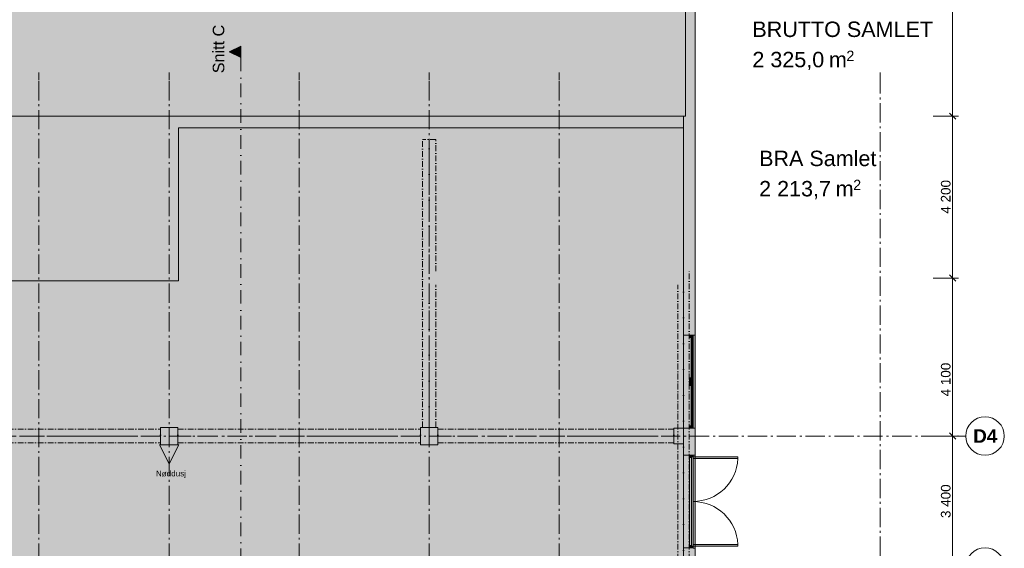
# Model space of a CAD drawing. Header units: millimetres. Extents: x -15957 to 238275, y -73214 to 42710.
# Tile 42 of 97: x 30775 to 56323, y 8935 to 22656. Entities that reach past the tile are written whole.
import ezdxf

# ---------------------------------------------------------------- set-up
doc = ezdxf.new("R2010")
doc.units = ezdxf.units.MM
doc.header["$LTSCALE"] = 0.5
doc.header["$MEASUREMENT"] = 0
for name, pattern in [('Akselinje', [1500, 1000, -200, 100, -200]), ('Over snittplan', [520, 300, -100, 20, -100]), ('PLINE', [0]), ('Prikk & stiplet', [1340.555525, 705.555534, -352.777767, 0, -282.222223])]:
    doc.linetypes.add(name, pattern=pattern)
for name, color, linetype in [('222- Søyler', 7, 'Continuous'), ('222- Søyler  (Skravur)', 7, 'Continuous'), ('223- Bjelker', 7, 'Continuous'), ('231- Bærende yttervegger', 7, 'Continuous'), ('231- Bærende yttervegger (Skravur)', 7, 'Continuous'), ('244- Vinduer_ dører_ foldevegger', 7, 'Continuous'), ('251- Frittbærende dekker', 7, 'Continuous'), ('33-- Brannslokking', 7, 'Continuous'), ('33-- Brannslokking(Nye konstruksjoner)', 7, 'Continuous'), ('822- Modullinjer bygning', 7, 'Continuous'), ('842-M___1_100 Målsetting bygning', 7, 'Continuous'), ('852- Snittmarkør innvendig', 7, 'Continuous'), ('862- M___BRA(Polylinje)', 7, 'Continuous'), ('862- M___BRA(Skravur)', 7, 'Continuous'), ('862- M___BRA(Tekst)', 7, 'Continuous'), ('862- M___BTA(Polylinje)', 7, 'Continuous'), ('862- M___BTA(Skravur)', 7, 'Continuous'), ('862- M___BTA(Tekst)', 7, 'Continuous'), ('862- M___Nettoareal Fase 1(Polylinje)', 7, 'Continuous'), ('862- M___Nettoareal Fase 1(Skravur)', 7, 'Continuous')]:
    doc.layers.add(name, color=color, linetype=linetype)
doc.layers.add('234- Vinduer_ dører_ porter', color=7, linetype='Continuous', lineweight=5)
doc.styles.add('GENERATED_STYLE_1', font='arial.ttf')
doc.styles.add('GENERATED_STYLE_2', font='arial.ttf')
doc.dimstyles.new('GENERATED_STYLE__1', dxfattribs={"dimtxt": 250, "dimasz": 152, "dimexe": 0.18, "dimexo": 5000, "dimgap": 0, "dimtad": 1, "dimdec": 0, "dimzin": 0, "dimdsep": 46, "dimtxsty": 'GENERATED_STYLE_1', "dimblk": 'ARROWHEAD_6', "dimblk1": 'ARROWHEAD_6', "dimblk2": 'ARROWHEAD_6', "dimcen": 0.09, "dimclrd": 7, "dimclre": 7, "dimclrt": 7, "dimadec": 1, "dimazin": 0, "dimtfac": 1, "dimtdec": 4, "dimtmove": 0, "dimatfit": 3, "dimfxl": 1, "dimtolj": 1, "dimtzin": 0, "dimarcsym": 0})
doc.dimstyles.new('GENERATED_STYLE__2', dxfattribs={"dimtxt": 250, "dimasz": 152, "dimexe": 0.18, "dimexo": 5000, "dimgap": 0, "dimtad": 1, "dimdec": 0, "dimzin": 0, "dimdsep": 46, "dimtxsty": 'GENERATED_STYLE_1', "dimblk": 'ARROWHEAD_6', "dimblk1": 'ARROWHEAD_6', "dimblk2": 'ARROWHEAD_6', "dimcen": 0.09, "dimclrd": 7, "dimclre": 7, "dimclrt": 7, "dimadec": 1, "dimazin": 0, "dimtfac": 1, "dimtdec": 4, "dimtmove": 2, "dimatfit": 3, "dimfxl": 1, "dimtolj": 1, "dimtzin": 0, "dimarcsym": 0})

# ---------------------------------------------------------------- blocks, each defined once
blk = doc.blocks.new('*D9')
at = {"layer": '842-M___1_100 Målsetting bygning', "color": 7, "linetype": 'PLINE', "lineweight": 5}
for p, q in [((54981, 8450), (54981, 11850)), ((55131, 8450), (54481, 8450)), ((54901, 8530), (55061, 8370)), ((54981, 4800), (54981, 8450)), ((54901, 4880), (55061, 4720)), ((55131, 4800), (54481, 4800))]:
    blk.add_line(p, q, dxfattribs=at)
at = {"layer": '842-M___1_100 Målsetting bygning', "color": 7, "lineweight": 5, "insert": (54931, 6196), "char_height": 250, "attachment_point": 7, "rotation": 90, "style": 'GENERATED_STYLE_1'}
blk.add_mtext('\\A1;{\\pql;\\fArial|b0|i0|c0|p0;\\W1.000000;3\xa0650}', dxfattribs=at)
blk = doc.blocks.new('ARROWHEAD_6')
at = {"color": 0, "linetype": 'Continuous', "lineweight": 0}
for p, q in [((0, 0), (-1, 0)), ((-0.5, -0.5), (0.5, 0.5))]:
    blk.add_line(p, q, dxfattribs=at)
blk = doc.blocks.new('*D10')
at = {"layer": '842-M___1_100 Målsetting bygning', "color": 7, "linetype": 'PLINE', "lineweight": 5}
for p, q in [((55131, 11850), (54481, 11850)), ((54901, 11930), (55061, 11770)), ((54981, 8450), (54981, 11850)), ((54901, 8530), (55061, 8370))]:
    blk.add_line(p, q, dxfattribs=at)
at = {"layer": '842-M___1_100 Målsetting bygning', "color": 7, "lineweight": 5, "insert": (54931, 9721), "char_height": 250, "attachment_point": 7, "rotation": 90, "style": 'GENERATED_STYLE_1'}
blk.add_mtext('\\A1;{\\pql;\\fArial|b0|i0|c0|p0;\\W1.000000;3\xa0400}', dxfattribs=at)
blk = doc.blocks.new('*D11')
at = {"layer": '842-M___1_100 Målsetting bygning', "color": 7, "linetype": 'PLINE', "lineweight": 5}
for p, q in [((54981, 15950), (54981, 20150)), ((55131, 15950), (54481, 15950)), ((54901, 16030), (55061, 15870)), ((54981, 11850), (54981, 15950)), ((55131, 11850), (54481, 11850)), ((54901, 11930), (55061, 11770))]:
    blk.add_line(p, q, dxfattribs=at)
at = {"layer": '842-M___1_100 Målsetting bygning', "color": 7, "lineweight": 5, "insert": (54931, 12878), "char_height": 250, "attachment_point": 7, "rotation": 90, "style": 'GENERATED_STYLE_1'}
blk.add_mtext('\\A1;{\\pql;\\fArial|b0|i0|c0|p0;\\W1.000000;4\xa0100}', dxfattribs=at)
blk = doc.blocks.new('*D12')
at = {"layer": '842-M___1_100 Målsetting bygning', "color": 7, "linetype": 'PLINE', "lineweight": 5}
for p, q in [((54901, 20230), (55061, 20070)), ((55131, 20150), (54481, 20150)), ((54981, 15950), (54981, 20150)), ((54901, 16030), (55061, 15870))]:
    blk.add_line(p, q, dxfattribs=at)
at = {"layer": '842-M___1_100 Målsetting bygning', "color": 7, "lineweight": 5, "insert": (54931, 17621), "char_height": 250, "attachment_point": 7, "rotation": 90, "style": 'GENERATED_STYLE_1'}
blk.add_mtext('\\A1;{\\pql;\\fArial|b0|i0|c0|p0;\\W1.000000;4\xa0200}', dxfattribs=at)
blk = doc.blocks.new('*D13')
at = {"layer": '842-M___1_100 Målsetting bygning', "color": 7, "linetype": 'PLINE', "lineweight": 5}
for p, q in [((55481, 31045), (54831, 31045)), ((54901, 31125), (55061, 30965)), ((54981, 20150), (54981, 31045)), ((54901, 20230), (55061, 20070)), ((55131, 20150), (54481, 20150))]:
    blk.add_line(p, q, dxfattribs=at)
at = {"layer": '842-M___1_100 Målsetting bygning', "color": 7, "lineweight": 5, "insert": (54931, 25073), "char_height": 250, "attachment_point": 7, "rotation": 90, "style": 'GENERATED_STYLE_1'}
blk.add_mtext('\\A1;{\\pql;\\fArial|b0|i0|c0|p0;\\W1.000000;10\xa0895}', dxfattribs=at)

msp = doc.modelspace()

# ---------------------------------------------------------------- hatches: boundary and pattern name
at = {"layer": '222- Søyler  (Skravur)', "linetype": 'Continuous', "lineweight": 9, "true_color": 0xb4b4b4}
for points in [[(34425, 11625), (34875, 11625), (34875, 12075), (34425, 12075)], [(41175, 11625), (41625, 11625), (41625, 12075), (41175, 12075)], [(47750, 11650), (48000, 11650), (48000, 12050), (47750, 12050)], [(48000, 12050), (48000, 11650), (48150, 11650), (48150, 12050)]]:
    msp.add_hatch(color=253, dxfattribs=at).paths.add_polyline_path(points)
at = {"layer": '231- Bærende yttervegger', "linetype": 'Continuous', "lineweight": 0, "true_color": 0xffffff}
msp.add_hatch(color=7, dxfattribs=at).paths.add_polyline_path([(48300, 11355), (48250, 11355), (48250, 8935), (48300, 8935)])
at = {"layer": '231- Bærende yttervegger (Skravur)', "linetype": 'Continuous', "lineweight": 9, "true_color": 0xb4b4b4}
for points in [[(48000, 15750), (48000, 14470), (48158, 14470), (48250, 14470), (48300, 14470), (48300, 15950), (48150, 15950), (48150, 15750)], [(48000, 11355), (48158, 11355), (48250, 11355), (48300, 11355), (48300, 12050), (48250, 12050), (48158, 12050), (48150, 12050), (48150, 11650), (48000, 11650)], [(48158, 8945), (48000, 8945), (48000, 8650), (48150, 8650), (48150, 8250), (48000, 8250), (48000, 4800), (48300, 4800), (48300, 8935), (48250, 8935), (48250, 8945)]]:
    msp.add_hatch(color=253, dxfattribs=at).paths.add_polyline_path(points)
at = {"layer": '231- Bærende yttervegger (Skravur)', "linetype": 'Continuous', "lineweight": 0, "true_color": 0xffffff}
for points in [[(48300, 14470), (48250, 14470), (48158, 14470), (48000, 14470), (48000, 12050), (48158, 12050), (48250, 12050), (48300, 12050)], [(48158, 14460), (48158, 14404), (48197, 14404), (48197, 14422), (48250, 14422), (48250, 14460)], [(48250, 14422), (48197, 14422), (48197, 13342), (48250, 13342)], [(48197, 14422), (48197, 14378), (48250, 14378), (48250, 14422)], [(48233.5, 14067.3), (48233.5, 14378), (48213.5, 14378), (48213.5, 14067.3)], [(48238.5, 14037.3), (48238.5, 14067.3), (48208.5, 14067.3), (48208.5, 14037.3)], [(48233.5, 13726.7), (48233.5, 14037.3), (48213.5, 14037.3), (48213.5, 13726.7)], [(48238.5, 13696.7), (48238.5, 13726.7), (48208.5, 13726.7), (48208.5, 13696.7)], [(48233.5, 13386), (48233.5, 13696.7), (48213.5, 13696.7), (48213.5, 13386)], [(48158, 13160), (48197, 13160), (48197, 13178), (48250, 13178), (48250, 13342), (48197, 13342), (48197, 13360), (48158, 13360)], [(48250, 13342), (48250, 13386), (48197, 13386), (48197, 13342)], [(48250, 13178), (48197, 13178), (48197, 12098), (48250, 12098)], [(48197, 13178), (48197, 13134), (48250, 13134), (48250, 13178)], [(48233.5, 12823.3), (48233.5, 13134), (48213.5, 13134), (48213.5, 12823.3)], [(48238.5, 12793.3), (48238.5, 12823.3), (48208.5, 12823.3), (48208.5, 12793.3)], [(48233.5, 12482.7), (48233.5, 12793.3), (48213.5, 12793.3), (48213.5, 12482.7)], [(48238.5, 12452.7), (48238.5, 12482.7), (48208.5, 12482.7), (48208.5, 12452.7)], [(48233.5, 12142), (48233.5, 12452.7), (48213.5, 12452.7), (48213.5, 12142)], [(48250, 12060), (48250, 12098), (48197, 12098), (48197, 12116), (48158, 12116), (48158, 12060)], [(48250, 12098), (48250, 12142), (48197, 12142), (48197, 12098)], [(48300, 11355), (48250, 11355), (48158, 11355), (48000, 11355), (48000, 8945), (48158, 8945), (48250, 8945), (48300, 8945)], [(48158, 11345), (48158, 11295), (48206, 11295), (48206, 11307), (48250, 11307), (48250, 11345)], [(48250, 11307), (48206, 11307), (48206, 11295), (48158, 11295), (48158, 9005), (48206, 9005), (48206, 8993), (48250, 8993)], [(48300, 11355), (48250, 11355), (48250, 8935), (48300, 8935)], [(48250, 11307), (48250, 11263), (49407, 11263), (49407, 11307)], [(48158, 9005), (48158, 8955), (48250, 8955), (48250, 8993), (48206, 8993), (48206, 9005)], [(48250, 8993), (49407, 8993), (49407, 9037), (48250, 9037)]]:
    msp.add_hatch(color=7, dxfattribs=at).paths.add_polyline_path(points)
at = {"layer": '33-- Brannslokking(Nye konstruksjoner)', "linetype": 'Continuous', "lineweight": 9, "true_color": 0x40a5ff}
msp.add_hatch(color=161, dxfattribs=at).paths.add_polyline_path([(34650, 11125), (34400, 11625), (34900, 11625)])
at = {"layer": '852- Snittmarkør innvendig', "linetype": 'Continuous', "lineweight": 0}
msp.add_hatch(color=5, dxfattribs=at).paths.add_polyline_path([(36514.3, 21971.5), (36214.3, 21821.5), (36514.3, 21671.5)])
at = {"layer": '862- M___BRA(Skravur)', "linetype": 'Continuous', "lineweight": 0, "true_color": 0xffffff}
msp.add_hatch(color=7, dxfattribs=at).paths.add_polyline_path([(450, 150), (15750, 150), (15750, 300), (48000, 300), (48000, 20150), (48050, 20150), (48050, 42460), (16606.9, 42460), (16174.5, 42460), (-15806.5, 42459.6), (-15806.4, 30250.1), (150, 30250), (150, 6599.8), (450.1, 6599.8)])
at = {"layer": '862- M___BTA(Skravur)', "linetype": 'Continuous', "lineweight": 0, "true_color": 0xffffff}
msp.add_hatch(color=7, dxfattribs=at).paths.add_polyline_path([(-9500.1, 0), (48300, 0), (48300, 42710), (16300, 42710), (16300, 42608.4), (-15956.5, 42608.4), (-15956.4, 30099.6), (0, 30099.5), (0, 6750), (-9500, 6750.2)])
at = {"layer": '862- M___Nettoareal Fase 1(Skravur)', "linetype": 'Continuous', "lineweight": 0, "true_color": 0xffffff}
msp.add_hatch(color=7, dxfattribs=at).paths.add_polyline_path([(26265, 300), (37850, 300), (37850, 4850), (48000, 4850), (48000, 19850), (34897.7, 19850), (34897.7, 15875), (26265, 15875)])

# ---------------------------------------------------------------- linework, layer by layer
at = {"layer": '222- Søyler', "color": 7, "linetype": 'PLINE', "lineweight": 13, "flags": 128}
for points in [[(34425, 11625), (34875, 11625), (34875, 12075), (34425, 12075)], [(41175, 11625), (41625, 11625), (41625, 12075), (41175, 12075)]]:
    msp.add_lwpolyline(points, close=True, dxfattribs=at)
msp.add_lwpolyline([(48000, 12050), (47750, 12050), (47750, 11650), (48000, 11650)], dxfattribs=at)
at = {"layer": '223- Bjelker', "color": 7, "linetype": 'Over snittplan', "lineweight": 5}
for p, q in [((41225, 12075), (41225, 19550)), ((41575, 19550), (41225, 19550)), ((41575, 16125), (41575, 19550)), ((48150, 5000), (48150, 16125)), ((41575, 12075), (41575, 15775)), ((47850, 5000), (47850, 15775)), ((28125, 12025), (34425, 12025)), ((34425, 11675), (34425, 12025)), ((34875, 12025), (41175, 12025)), ((34875, 11675), (34875, 12025)), ((41175, 11675), (41175, 12025)), ((41575, 12075), (41225, 12075)), ((41625, 12025), (47750, 12025)), ((41625, 11675), (41625, 12025)), ((47750, 11675), (47750, 12025)), ((28125, 11675), (34425, 11675)), ((34875, 11675), (41175, 11675)), ((41625, 11675), (47750, 11675))]:
    msp.add_line(p, q, dxfattribs=at)
at = {"layer": '223- Bjelker', "color": 253, "linetype": 'Prikk & stiplet', "lineweight": 9, "true_color": 0xb4b4b4}
for p, q in [((41400, 12075), (41400, 19550)), ((48000, 5000), (48000, 15950)), ((28125, 11850), (34425, 11850)), ((34875, 11850), (41175, 11850)), ((41625, 11850), (47750, 11850))]:
    msp.add_line(p, q, dxfattribs=at)
at = {"layer": '231- Bærende yttervegger', "color": 7, "linetype": 'PLINE', "lineweight": 13}
for p, q in [((48158, 14470), (48000, 14470)), ((48250, 14470), (48158, 14470)), ((48300, 14470), (48250, 14470)), ((48158, 12050), (48000, 12050)), ((48250, 12050), (48158, 12050)), ((48300, 12050), (48250, 12050)), ((48158, 11355), (48000, 11355)), ((48250, 11355), (48158, 11355)), ((48158, 8945), (48000, 8945)), ((48250, 8945), (48158, 8945)), ((48250, 8945), (48250, 8935)), ((48300, 8935), (48250, 8935))]:
    msp.add_line(p, q, dxfattribs=at)
at = {"layer": '231- Bærende yttervegger', "color": 7, "linetype": 'PLINE', "lineweight": 13, "flags": 128}
for points in [[(48300, 14470), (48300, 15950)], [(48000, 15750), (48000, 14470)], [(48300, 11355), (48300, 12050)], [(48000, 11650), (48000, 11355)], [(48000, 8945), (48000, 8650)]]:
    msp.add_lwpolyline(points, dxfattribs=at)
at = {"layer": '234- Vinduer_ dører_ porter', "color": 7, "linetype": 'PLINE', "lineweight": 5}
for p, q in [((48000, 12050), (48000, 14470)), ((48158, 14470), (48158, 14460)), ((48250, 14470), (48158, 14470)), ((48158, 14460), (48158, 14404)), ((48250, 14460), (48158, 14460)), ((48158, 14460), (48250, 14460)), ((48158, 14404), (48197, 14404)), ((48197, 14404), (48197, 14422)), ((48197, 14422), (48250, 14422)), ((48197, 14422), (48197, 14378)), ((48250, 14422), (48197, 14422)), ((48197, 14378), (48250, 14378)), ((48197, 14378), (48197, 13386)), ((48213.5, 14378), (48213.5, 14067.3)), ((48233.5, 14067.3), (48233.5, 14378)), ((48250, 14460), (48250, 14470)), ((48250, 14422), (48250, 14460)), ((48250, 14378), (48250, 14422)), ((48250, 13386), (48250, 14378)), ((48300, 12050), (48300, 14470)), ((48238.5, 14067.3), (48208.5, 14067.3)), ((48208.5, 14067.3), (48208.5, 14037.3)), ((48238.5, 14037.3), (48238.5, 14067.3)), ((48208.5, 14037.3), (48238.5, 14037.3)), ((48213.5, 14037.3), (48213.5, 13726.7)), ((48233.5, 13726.7), (48233.5, 14037.3)), ((48238.5, 13726.7), (48208.5, 13726.7)), ((48208.5, 13726.7), (48208.5, 13696.7)), ((48208.5, 13696.7), (48238.5, 13696.7)), ((48213.5, 13696.7), (48213.5, 13386)), ((48233.5, 13386), (48233.5, 13696.7)), ((48238.5, 13696.7), (48238.5, 13726.7)), ((48197, 13360), (48158, 13360)), ((48158, 13360), (48158, 13160)), ((48250, 13386), (48197, 13386)), ((48197, 13386), (48197, 13342)), ((48197, 13342), (48197, 13360)), ((48250, 13342), (48197, 13342)), ((48197, 13342), (48250, 13342)), ((48250, 13342), (48250, 13386)), ((48250, 13178), (48250, 13342)), ((48158, 13160), (48197, 13160)), ((48197, 13160), (48197, 13178)), ((48197, 13178), (48250, 13178)), ((48197, 13178), (48197, 13134)), ((48250, 13178), (48197, 13178)), ((48197, 13134), (48250, 13134)), ((48197, 13134), (48197, 12142)), ((48213.5, 13134), (48213.5, 12823.3)), ((48233.5, 12823.3), (48233.5, 13134)), ((48250, 13134), (48250, 13178)), ((48250, 12142), (48250, 13134)), ((48238.5, 12823.3), (48208.5, 12823.3)), ((48208.5, 12823.3), (48208.5, 12793.3)), ((48208.5, 12793.3), (48238.5, 12793.3)), ((48213.5, 12793.3), (48213.5, 12482.7)), ((48233.5, 12482.7), (48233.5, 12793.3)), ((48238.5, 12793.3), (48238.5, 12823.3)), ((48238.5, 12482.7), (48208.5, 12482.7)), ((48208.5, 12482.7), (48208.5, 12452.7)), ((48208.5, 12452.7), (48238.5, 12452.7)), ((48213.5, 12452.7), (48213.5, 12142)), ((48233.5, 12142), (48233.5, 12452.7)), ((48238.5, 12452.7), (48238.5, 12482.7)), ((48197, 12116), (48158, 12116)), ((48158, 12116), (48158, 12060)), ((48158, 12060), (48250, 12060)), ((48250, 12060), (48158, 12060)), ((48158, 12060), (48158, 12050)), ((48158, 12050), (48250, 12050)), ((48250, 12142), (48197, 12142)), ((48197, 12142), (48197, 12098)), ((48197, 12098), (48197, 12116)), ((48250, 12098), (48197, 12098)), ((48197, 12098), (48250, 12098)), ((48250, 12098), (48250, 12142)), ((48250, 12060), (48250, 12098)), ((48250, 12050), (48250, 12060)), ((48000, 8945), (48000, 11355)), ((48158, 11345), (48158, 11355)), ((48158, 11345), (48250, 11345)), ((48158, 11295), (48158, 11345)), ((48158, 11295), (48158, 9005)), ((48206, 11295), (48158, 11295)), ((48250, 11307), (48206, 11307)), ((48206, 11307), (48206, 11295)), ((48206, 11295), (48206, 9005)), ((48250, 11345), (48250, 11355)), ((48250, 11345), (48250, 11307)), ((48250, 8993), (48250, 11307)), ((48300, 11355), (48300, 8935)), ((48300, 8945), (48300, 11355)), ((48158, 9005), (48206, 9005)), ((48158, 8955), (48158, 9005)), ((48158, 8955), (48158, 8945)), ((48250, 8955), (48158, 8955)), ((48206, 9005), (48206, 8993)), ((48206, 8993), (48250, 8993)), ((48250, 8993), (48250, 8955)), ((48250, 8955), (48250, 8945))]:
    msp.add_line(p, q, dxfattribs=at)
at = {"layer": '234- Vinduer_ dører_ porter', "color": 7, "linetype": 'PLINE', "lineweight": 5, "flags": 128}
for points in [[(48250, 11307), (49407, 11307), (49407, 11263), (48250, 11263)], [(48250, 8993), (49407, 8993), (49407, 9037), (48250, 9037)]]:
    msp.add_lwpolyline(points, close=True, dxfattribs=at)
at = {"layer": '234- Vinduer_ dører_ porter', "color": 7, "linetype": 'PLINE', "lineweight": 5}
for centre, start, end in [((48250, 11307), 270, 357.82213), ((48250, 8993), 2.17787, 90)]:
    msp.add_arc(centre, 1157, start, end, dxfattribs=at)
for p in [(48158, 11295), (48158, 9005)]:
    msp.add_point(p, dxfattribs=at)
at = {"layer": '244- Vinduer_ dører_ foldevegger', "color": 7, "linetype": 'PLINE', "lineweight": 13}
for p, q in [((48250, 14470), (48158, 14470)), ((48250, 12050), (48158, 12050)), ((48250, 11355), (48158, 11355)), ((48250, 8945), (48158, 8945))]:
    msp.add_line(p, q, dxfattribs=at)
at = {"layer": '244- Vinduer_ dører_ foldevegger', "color": 7, "linetype": 'PLINE', "lineweight": 13, "flags": 128}
msp.add_lwpolyline([(48300, 11355), (48250, 11355), (48250, 8935), (48300, 8935)], close=True, dxfattribs=at)
at = {"layer": '251- Frittbærende dekker', "color": 7, "linetype": 'PLINE', "lineweight": 13, "flags": 128}
msp.add_lwpolyline([(16300, 20450), (20150.2, 20450), (20150.2, 20150), (48000, 20150), (48000, 4800), (27900, 4800), (27900, 150), (20150, 150), (20150, 243.8), (16300, 243.8)], close=True, dxfattribs=at)
at = {"layer": '33-- Brannslokking(Nye konstruksjoner)', "color": 7, "linetype": 'PLINE', "lineweight": 9, "flags": 128}
msp.add_lwpolyline([(34650, 11125), (34400, 11625), (34900, 11625)], close=True, dxfattribs=at)
at = {"layer": '822- Modullinjer bygning', "color": 94, "linetype": 'Akselinje', "lineweight": 18}
for p, q in [((31275, 21085.4), (31275, 21285.4)), ((34650, 21085.4), (34650, 21285.4)), ((38025, 21085.4), (38025, 21285.4)), ((41400, 21085.4), (41400, 21285.4)), ((44775, 21085.4), (44775, 21285.4)), ((48300, 21085.4), (48300, 21285.4)), ((53100, 21085.4), (53100, 21285.4)), ((31275, -3439.6), (31275, 21085.4)), ((34650, -3439.6), (34650, 21085.4)), ((38025, -3439.6), (38025, 21085.4)), ((41400, -3439.6), (41400, 21085.4)), ((44775, -3439.6), (44775, 21085.4)), ((48300, -6262.4), (48300, 21085.4)), ((53100, -6262.4), (53100, 21085.4)), ((17416.5, 11850), (55122.7, 11850)), ((55122.7, 11850), (55322.7, 11850))]:
    msp.add_line(p, q, dxfattribs=at)
at = {"layer": '822- Modullinjer bygning', "color": 7, "linetype": 'PLINE', "lineweight": 18}
for centre in [(55822.7, 11850), (55822.7, 8450)]:
    msp.add_circle(centre, 500, dxfattribs=at)
at = {"layer": '822- Modullinjer bygning', "color": 94, "linetype": 'Akselinje', "lineweight": 18}
msp.add_point((55122.7, 11850), dxfattribs=at)
msp.add_point((55122.7, 11850), dxfattribs=at)
at = {"layer": '852- Snittmarkør innvendig', "color": 5, "linetype": 'Prikk & stiplet', "lineweight": 9}
msp.add_line((36514.3, 21671.5), (36514.3, -1859.6), dxfattribs=at)
at = {"layer": '852- Snittmarkør innvendig', "color": 5, "linetype": 'PLINE', "lineweight": 0, "flags": 128}
msp.add_lwpolyline([(36514.3, 21971.5), (36514.3, 21671.5), (36214.3, 21821.5)], close=True, dxfattribs=at)
at = {"layer": '862- M___BRA(Polylinje)', "color": 7, "linetype": 'Continuous', "lineweight": 0, "true_color": 0xffffff, "flags": 128}
msp.add_lwpolyline([(450, 150), (15750, 150), (15750, 300), (48000, 300), (48000, 20150), (48050, 20150), (48050, 42460), (16606.9, 42460), (16174.5, 42460), (-15806.5, 42459.6), (-15806.4, 30250.1), (150, 30250), (150, 6599.8), (450.1, 6599.8)], close=True, dxfattribs=at)
at = {"layer": '862- M___BTA(Polylinje)', "color": 7, "linetype": 'Continuous', "lineweight": 0, "true_color": 0xffffff, "flags": 128}
msp.add_lwpolyline([(-9500.1, 0), (48300, 0), (48300, 42710), (16300, 42710), (16300, 42608.4), (-15956.5, 42608.4), (-15956.4, 30099.6), (0, 30099.5), (0, 6750), (-9500, 6750.2)], close=True, dxfattribs=at)
at = {"layer": '862- M___Nettoareal Fase 1(Polylinje)', "color": 7, "linetype": 'Continuous', "lineweight": 0, "true_color": 0xffffff, "flags": 128}
msp.add_lwpolyline([(26265, 300), (37850, 300), (37850, 4850), (48000, 4850), (48000, 19850), (34897.7, 19850), (34897.7, 15875), (26265, 15875)], close=True, dxfattribs=at)
at = {"layer": '862- M___Nettoareal Fase 1(Polylinje)', "color": 7, "linetype": 'PLINE', "lineweight": 5, "flags": 128}
msp.add_lwpolyline([(26265, 300), (37850, 300), (37850, 4850), (48000, 4850), (48000, 19850), (34897.7, 19850), (34897.7, 15875), (26265, 15875)], close=True, dxfattribs=at)

# ---------------------------------------------------------------- texts
at = {"layer": '33-- Brannslokking', "color": 7, "lineweight": 5, "insert": (34310.3, 10757.4), "char_height": 150, "attachment_point": 7, "style": 'GENERATED_STYLE_1'}
msp.add_mtext('{\\fArial|b0|i0|c0|p0;Nøddusj}', dxfattribs=at)
at = {"layer": '822- Modullinjer bygning', "color": 7, "lineweight": 18, "insert": (55515.9, 12025), "char_height": 350, "attachment_point": 1, "style": 'GENERATED_STYLE_2'}
msp.add_mtext('\\A1;{\\pql;\\pt0;\\fArial|b1|i0|c0|p0;\\W1.000000;D4}', dxfattribs=at)
at = {"layer": '852- Snittmarkør innvendig', "color": 5, "lineweight": 0, "insert": (36088.7, 21266.2), "char_height": 300, "attachment_point": 7, "rotation": 90, "style": 'GENERATED_STYLE_1'}
msp.add_mtext('\\A1;{\\pql;\\pt0;\\fArial|b0|i0|c0|p0;\\W1.000000;Snitt C}', dxfattribs=at)
at = {"layer": '862- M___BRA(Tekst)', "color": 7, "lineweight": 5, "attachment_point": 1, "style": 'GENERATED_STYLE_1'}
for s, insert, char_height in [('\\A1;{\\pql;\\pt0;\\fArial|b0|i0|c0|p0;\\W1.000000;BRA Samlet}', (49961.4, 19255.6), 400), ('\\A1;{\\pql;\\pt0;\\fArial|b0|i0|c0|p0;\\W1.000000;}', (52918.8, 19347), 400), ('\\A1;{\\pql;\\pt0;\\fArial|b0|i0|c0|p0;\\W1.000000;}', (49961.4, 18561.3), 400), ('\\A1;{\\pql;\\fArial|b0|i0|c0|p0;\\W1.000000;2\xa0213,7}', (49961.4, 18469.9), 400), ('\\A1;{\\pql;\\fArial|b0|i0|c0|p0;\\W1.000000;2}', (52401, 18500.4), 266.667), ('\\A1;{\\pql;\\fArial|b0|i0|c0|p0;\\W1.000000; m}', (51791.6, 18469.9), 400)]:
    msp.add_mtext(s, dxfattribs=dict(at, insert=insert, char_height=char_height))
at = {"layer": '862- M___BTA(Tekst)', "color": 7, "lineweight": 5, "attachment_point": 1, "style": 'GENERATED_STYLE_1'}
for s, insert, char_height in [('\\A1;{\\pql;\\pt0;\\fArial|b0|i0|c0|p0;\\W1.000000;BRUTTO SAMLET}', (49785.7, 22606.8), 400), ('\\A1;{\\pql;\\pt0;\\fArial|b0|i0|c0|p0;\\W1.000000;}', (49785.7, 21912.5), 400), ('\\A1;{\\pql;\\fArial|b0|i0|c0|p0;\\W1.000000;2\xa0325,0}', (49785.7, 21821.1), 400), ('\\A1;{\\pql;\\fArial|b0|i0|c0|p0;\\W1.000000; m}', (51616, 21821.1), 400), ('\\A1;{\\pql;\\fArial|b0|i0|c0|p0;\\W1.000000;2}', (52225.3, 21851.5), 266.667)]:
    msp.add_mtext(s, dxfattribs=dict(at, insert=insert, char_height=char_height))

# ---------------------------------------------------------------- dimensions: what is measured, and where the dimension line sits
at = {"layer": '842-M___1_100 Målsetting bygning', "color": 7, "linetype": 'Continuous', "lineweight": 5}
for base, p1, p2, dimstyle, picture, middle in [((54981.2, 31045), (52400.4, 20150), (55062.7, 31045), 'GENERATED_STYLE__1', '*D13', (54806.2, 25597.2)), ((54981.2, 20150), (52978.8, 15950), (52400.4, 20150), 'GENERATED_STYLE__1', '*D12', (54806.2, 18049.9)), ((54981.2, 15950), (53685.8, 11850), (52978.8, 15950), 'GENERATED_STYLE__2', '*D11', (54806.2, 13307.1)), ((54981.2, 11850), (52786, 8450), (53685.8, 11850), 'GENERATED_STYLE__1', '*D10', (54806.2, 10149.9)), ((54981.2, 8450), (54328.5, 4800), (52786, 8450), 'GENERATED_STYLE__1', '*D9', (54806.2, 6624.9))]:
    dim = msp.add_linear_dim(base=base, p1=p1, p2=p2, angle=90, dimstyle=dimstyle, dxfattribs=at)
    dim.commit()
    dim.dimension.update_dxf_attribs({"geometry": picture, "text_midpoint": middle, "dimtype": 160, "text_rotation": 90})

doc.saveas('drawing.dxf')
